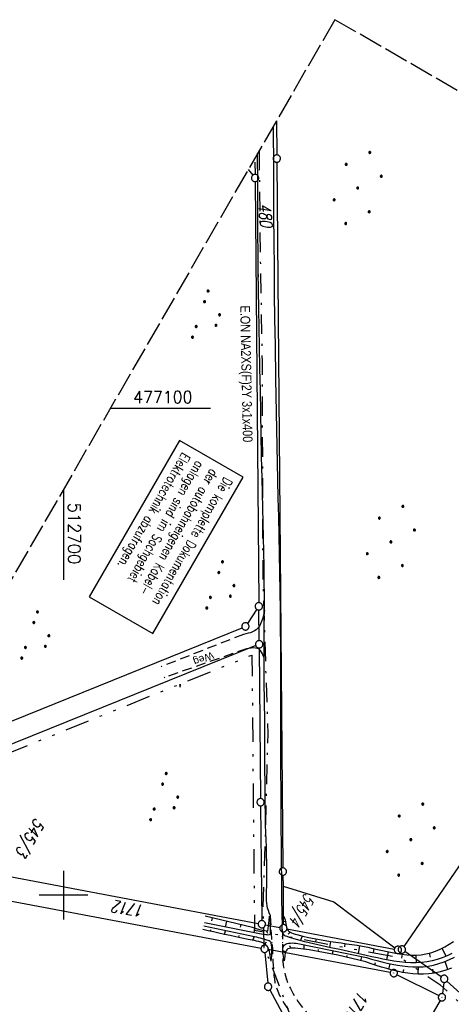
# Model space of a CAD drawing. Extents: x 512293 to 513004, y 476235 to 477180.
# Tile 21 of 25: x 512691 to 512780, y 476978 to 477180. Entities that reach past the tile are written whole.
import ezdxf
from ezdxf.enums import TextEntityAlignment as Align

# ---------------------------------------------------------------- set-up
doc = ezdxf.new("R2010")
doc.units = 0
doc.header["$LTSCALE"] = 10
doc.header["$MEASUREMENT"] = 0
for name, pattern in [('AUSGEZOGEN', [0]), ('LT00', [0]), ('LT08', [0.42, 0.2, -0.1, 0.02, -0.1]), ('LT09', [0.54, 0.2, -0.1, 0.02, -0.1, 0.02, -0.1]), ('LT11', [0.3, 0.2, -0.1]), ('LT14', [0.6, 0.5, -0.1])]:
    doc.linetypes.add(name, pattern=pattern)
doc.layers.get('0').update_dxf_attribs({"linetype": 'LT00'})
doc.layers.add('-BLATT_88-RAND', color=7, linetype='LT14', plot=False)
for name, color, linetype in [('BAB-KABEL_TEXT_KASTEN', 224, 'Continuous'), ('DFK_AB_L', 21, 'LT00'), ('DFK_AB_P', 7, 'LT00'), ('DFK_FLUR_NR', 250, 'LT00'), ('DFK_GZPKT', 250, 'LT00'), ('DFK_KATASTER', 250, 'LT00'), ('DFK_NUTZUNG', 250, 'LT00'), ('DFK_TOPO-SYM', 252, 'LT00'), ('FELDWEG_TEXT', 1, 'Continuous'), ('GEMARKUNGSGRENZE', 3, 'LT09'), ('STROM_TEXT', 80, 'Continuous'), ('STROM_UNTER', 80, 'LT08'), ('V87_AFBR_BAB', 250, 'LT00'), ('V88_AFBR_BAB', 250, 'LT00'), ('V88_BOESCH', 250, 'LT00'), ('V88_BOSCHUNG', 250, 'LT00'), ('V88_EINFAHRT', 250, 'LT00'), ('V88_FELDWEG', 250, 'LT11'), ('V88_RASTER', 250, 'LT00')]:
    doc.layers.add(name, color=color, linetype=linetype)
doc.styles.add('Beschrift', font='ARIAL.TTF')
doc.styles.add('ROMANS', font='romans.shx', dxfattribs={"width": 0.8})
doc.styles.get("Standard").update_dxf_attribs({"font": 'romans.shx'})
doc.styles.add('Versorgungsltg', font='ARIAL.TTF', dxfattribs={"width": 0.8, "height": 2})

# ---------------------------------------------------------------- blocks, each defined once
blk = doc.blocks.new('SYMB7309')
at = {"color": 0, "linetype": 'ByBlock'}
for p, q in [((1.558, 3.279999), (-1.558, 3.28)), ((0, 0.5002), (0, 3.28))]:
    blk.add_line(p, q, dxfattribs=at)
for points in [[(-0.984, 3.526), (-1.558, 3.28), (-0.984, 3.034)], [(-0.031408, 0.499213), (-0.093728, 0.49134), (-0.15457, 0.475719), (-0.212975, 0.452595), (-0.268021, 0.422333), (-0.31884, 0.385411), (-0.36463, 0.342411), (-0.40467, 0.29401), (-0.438329, 0.240973), (-0.465074, 0.184136), (-0.484486, 0.124395), (-0.496256, 0.062692), (-0.5002, 0)], [(-0.5002, 0), (-0.496256, -0.062692), (-0.484486, -0.124395), (-0.465074, -0.184136), (-0.438329, -0.240973), (-0.404671, -0.29401), (-0.36463, -0.342411), (-0.31884, -0.385411), (-0.268021, -0.422333), (-0.212975, -0.452595), (-0.15457, -0.475719), (-0.093728, -0.49134), (-0.031408, -0.499213), (0.031408, -0.499213), (0.093728, -0.49134), (0.15457, -0.475719), (0.212975, -0.452595), (0.268021, -0.422333), (0.31884, -0.385411), (0.36463, -0.342411), (0.404671, -0.29401), (0.438329, -0.240973), (0.465075, -0.184136), (0.484486, -0.124395), (0.496256, -0.062692), (0.500201, 0)], [(0.5002, 0), (0.496256, 0.062692), (0.484485, 0.124395), (0.465074, 0.184136), (0.438329, 0.240973), (0.40467, 0.29401), (0.36463, 0.34241), (0.31884, 0.385411), (0.268021, 0.422333), (0.212975, 0.452595), (0.15457, 0.475719), (0.093728, 0.49134), (0.031408, 0.499213), (-0.031408, 0.499213)], [(0.984, 3.526), (1.558, 3.279999), (0.984, 3.034)]]:
    blk.add_lwpolyline(points, dxfattribs=at)
blk = doc.blocks.new('SYMB7301')
at = {"color": 0, "linetype": 'ByBlock'}
for p, q in [((-0.128693, 0), (0, 0.128693)), ((0, -0.128693), (-0.128693, 0)), ((0, 0.128693), (0.128693, 0)), ((0.128693, 0), (0, -0.128693)), ((0.000059, -0.009738), (0.000059, 0.009897)), ((-0.00901, -0.004339), (-0.002225, -0.009749))]:
    blk.add_line(p, q, dxfattribs=at)
for points in [[(-0.002225, 0.009749), (-0.00901, 0.004339), (-0.00901, -0.004339)], [(0.01, 0), (0.006235, 0.007818), (-0.002225, 0.009749)], [(-0.002225, -0.009749), (0.006235, -0.007818), (0.01, 0)]]:
    blk.add_lwpolyline(points, dxfattribs=at)
blk = doc.blocks.new('SYMB7010')
at = {"color": 0, "linetype": 'ByBlock'}
for points in [[(-0.031408, 0.499213), (-0.093728, 0.49134), (-0.15457, 0.475719), (-0.212975, 0.452595), (-0.268021, 0.422333), (-0.31884, 0.385411), (-0.36463, 0.342411), (-0.40467, 0.29401), (-0.438329, 0.240973), (-0.465074, 0.184136), (-0.484486, 0.124395), (-0.496256, 0.062692), (-0.5002, 0)], [(-0.5002, 0), (-0.496256, -0.062692), (-0.484486, -0.124395), (-0.465075, -0.184136), (-0.438329, -0.240973), (-0.404671, -0.29401), (-0.36463, -0.342411), (-0.31884, -0.385411), (-0.268021, -0.422333), (-0.212975, -0.452595), (-0.154571, -0.475719), (-0.093728, -0.49134), (-0.031408, -0.499213), (0.031408, -0.499213)], [(0.5002, 0), (0.496256, 0.062692), (0.484485, 0.124395), (0.465074, 0.184136), (0.438329, 0.240973), (0.40467, 0.29401), (0.36463, 0.342411), (0.31884, 0.385411), (0.268021, 0.422333), (0.212975, 0.452595), (0.15457, 0.475719), (0.093728, 0.49134), (0.031408, 0.499213), (-0.031408, 0.499213)], [(0.031408, -0.499213), (0.093728, -0.491341), (0.15457, -0.475719), (0.212975, -0.452595), (0.268021, -0.422333), (0.31884, -0.385411), (0.36463, -0.342411), (0.404671, -0.294011), (0.438329, -0.240974), (0.465075, -0.184136), (0.484486, -0.124395), (0.496256, -0.062692), (0.500201, 0)]]:
    blk.add_lwpolyline(points, dxfattribs=at)
blk = doc.blocks.new('SYMB0003')
at = {"color": 0, "linetype": 'ByBlock'}
for p, q in [((-0.015712, 0), (0.010166, 0.012015)), ((0, -0.021257), (-0.015712, 0)), ((0.010166, 0.012015), (0, -0.021257))]:
    blk.add_line(p, q, dxfattribs=at)
for points in [[(-0.031395, 0.499013), (-0.093691, 0.491144), (-0.154509, 0.475528), (-0.21289, 0.452414), (-0.267913, 0.422164), (-0.318712, 0.385257), (-0.364484, 0.342274), (-0.404509, 0.293893), (-0.438154, 0.240877), (-0.464888, 0.184062), (-0.484292, 0.124345), (-0.496058, 0.062667), (-0.5, 0)], [(-0.5, 0), (-0.496058, -0.062667), (-0.484292, -0.124345), (-0.464888, -0.184062), (-0.438154, -0.240877), (-0.404509, -0.293893), (-0.364485, -0.342274), (-0.318712, -0.385257), (-0.267914, -0.422164), (-0.21289, -0.452414), (-0.154509, -0.475529), (-0.093691, -0.491144), (-0.031395, -0.499014), (0.031395, -0.499014)], [(0.5, 0), (0.496057, 0.062667), (0.484292, 0.124345), (0.464888, 0.184062), (0.438153, 0.240877), (0.404509, 0.293893), (0.364484, 0.342274), (0.318712, 0.385257), (0.267913, 0.422164), (0.21289, 0.452414), (0.154509, 0.475528), (0.093691, 0.491144), (0.031395, 0.499013), (-0.031395, 0.499013)], [(0.031395, -0.499014), (0.093691, -0.491144), (0.154509, -0.475529), (0.21289, -0.452414), (0.267914, -0.422164), (0.318712, -0.385257), (0.364485, -0.342274), (0.404509, -0.293893), (0.438154, -0.240877), (0.464889, -0.184062), (0.484292, -0.124345), (0.496058, -0.062667), (0.5, 0)]]:
    blk.add_lwpolyline(points, dxfattribs=at)
blk = doc.blocks.new('SYMB0011')
at = {"color": 0, "linetype": 'ByBlock'}
for p, q in [((0.5, 0), (-0.5, 0)), ((0, 0.5), (0, -0.5))]:
    blk.add_line(p, q, dxfattribs=at)
blk = doc.blocks.new('SYMB7111')
at = {"color": 0, "linetype": 'ByBlock'}
for p, q in [((-0.13, 0.202919), (-0.13, 0.177081)), ((-0.125, 0.172895), (-0.125, 0.207105)), ((-0.12, 0.209164), (-0.12, 0.170836)), ((-0.115, 0.170204), (-0.115, 0.209796)), ((-0.11, 0.209164), (-0.11, 0.170836)), ((-0.105, 0.172895), (-0.105, 0.207105)), ((-0.1, 0.202919), (-0.1, 0.177081)), ((0.1, 0.202919), (0.1, 0.177081)), ((0.105, 0.172895), (0.105, 0.207105)), ((0.11, 0.209164), (0.11, 0.170836)), ((0.115, 0.170204), (0.115, 0.209796)), ((0.12, 0.209164), (0.12, 0.170836)), ((0.125, 0.172895), (0.125, 0.207105)), ((0.13, 0.202919), (0.13, 0.177081)), ((-0.095, 0.189874), (-0.095, 0.190146)), ((0.135, 0.189874), (0.135, 0.190146)), ((-0.515, -0.177081), (-0.515, -0.202919)), ((-0.51, -0.207105), (-0.51, -0.172895)), ((-0.505, -0.170836), (-0.505, -0.209164)), ((-0.5, -0.209796), (-0.5, -0.170204)), ((-0.495, -0.170836), (-0.495, -0.209164)), ((-0.49, -0.207105), (-0.49, -0.172895)), ((-0.485, -0.177081), (-0.485, -0.202919)), ((-0.48, -0.190126), (-0.48, -0.189854)), ((-0.285, -0.177081), (-0.285, -0.202919)), ((-0.28, -0.207105), (-0.28, -0.172895)), ((-0.275, -0.170836), (-0.275, -0.209164)), ((-0.27, -0.209796), (-0.27, -0.170204)), ((-0.265, -0.170836), (-0.265, -0.209164)), ((-0.26, -0.207105), (-0.26, -0.172895)), ((-0.255, -0.177081), (-0.255, -0.202919)), ((-0.25, -0.190126), (-0.25, -0.189854)), ((0.255, -0.177081), (0.255, -0.202919)), ((0.26, -0.207105), (0.26, -0.172895)), ((0.265, -0.170836), (0.265, -0.209164)), ((0.27, -0.209796), (0.27, -0.170204)), ((0.275, -0.170836), (0.275, -0.209164)), ((0.28, -0.207105), (0.28, -0.172895)), ((0.285, -0.177081), (0.285, -0.202919)), ((0.29, -0.190126), (0.29, -0.189854)), ((0.485, -0.177081), (0.485, -0.202919)), ((0.49, -0.207105), (0.49, -0.172895)), ((0.495, -0.170836), (0.495, -0.209164)), ((0.5, -0.209796), (0.5, -0.170204)), ((0.505, -0.170836), (0.505, -0.209164)), ((0.51, -0.207105), (0.51, -0.172895)), ((0.515, -0.177081), (0.515, -0.202919)), ((0.52, -0.190126), (0.52, -0.189854))]:
    blk.add_line(p, q, dxfattribs=at)
for points in [[(-0.095, 0.19), (-0.096981, 0.198678), (-0.10253, 0.205637), (-0.11055, 0.209499), (-0.11945, 0.209499), (-0.12747, 0.205637), (-0.133019, 0.198678), (-0.135, 0.19), (-0.133019, 0.181322), (-0.12747, 0.174363), (-0.11945, 0.170501), (-0.11055, 0.170501), (-0.10253, 0.174363), (-0.096981, 0.181322), (-0.095, 0.19)], [(0.135, 0.19), (0.133019, 0.198678), (0.12747, 0.205637), (0.11945, 0.209499), (0.11055, 0.209499), (0.10253, 0.205637), (0.096981, 0.198678), (0.095, 0.19), (0.096981, 0.181322), (0.10253, 0.174363), (0.11055, 0.170501), (0.11945, 0.170501), (0.12747, 0.174363), (0.133019, 0.181322), (0.135, 0.19)], [(-0.48, -0.19), (-0.481981, -0.181322), (-0.48753, -0.174363), (-0.49555, -0.170501), (-0.50445, -0.170501), (-0.51247, -0.174363), (-0.518019, -0.181322), (-0.52, -0.19), (-0.518019, -0.198678), (-0.51247, -0.205637), (-0.50445, -0.209499), (-0.49555, -0.209499), (-0.48753, -0.205637), (-0.481981, -0.198678), (-0.48, -0.19)], [(-0.25, -0.19), (-0.251981, -0.181322), (-0.25753, -0.174363), (-0.26555, -0.170501), (-0.27445, -0.170501), (-0.28247, -0.174363), (-0.288019, -0.181322), (-0.29, -0.19), (-0.288019, -0.198678), (-0.28247, -0.205637), (-0.27445, -0.209499), (-0.26555, -0.209499), (-0.25753, -0.205637), (-0.251981, -0.198678), (-0.25, -0.19)], [(0.29, -0.19), (0.288019, -0.181322), (0.28247, -0.174363), (0.27445, -0.170501), (0.26555, -0.170501), (0.25753, -0.174363), (0.251981, -0.181322), (0.25, -0.19), (0.251981, -0.198678), (0.25753, -0.205637), (0.26555, -0.209499), (0.27445, -0.209499), (0.28247, -0.205637), (0.288019, -0.198678), (0.29, -0.19)], [(0.52, -0.19), (0.518019, -0.181322), (0.51247, -0.174363), (0.50445, -0.170501), (0.49555, -0.170501), (0.48753, -0.174363), (0.481981, -0.181322), (0.48, -0.19), (0.481981, -0.198678), (0.48753, -0.205637), (0.49555, -0.209499), (0.50445, -0.209499), (0.51247, -0.205637), (0.518019, -0.198678), (0.52, -0.19)]]:
    blk.add_lwpolyline(points, dxfattribs=at)
blk = doc.blocks.new('Ackerland7')
at = {"layer": 'DFK_NUTZUNG', "color": 0, "linetype": 'ByBlock'}
for p, q in [((-4, 3.93), (-4, 3.67)), ((-3.95, 3.63), (-3.95, 3.97)), ((-3.9, 3.99), (-3.9, 3.61)), ((-3.85, 3.6), (-3.85, 4)), ((-3.8, 3.99), (-3.8, 3.61)), ((-3.75, 3.63), (-3.75, 3.97)), ((-3.7, 3.93), (-3.7, 3.67)), ((-3.65, 3.8), (-3.65, 3.8)), ((3.7, 3.93), (3.7, 3.67)), ((3.75, 3.63), (3.75, 3.97)), ((3.8, 3.99), (3.8, 3.61)), ((3.85, 3.6), (3.85, 4)), ((3.9, 3.99), (3.9, 3.61)), ((3.95, 3.63), (3.95, 3.97)), ((4, 3.93), (4, 3.67)), ((4.05, 3.8), (4.05, 3.8)), ((-7.85, 0.13), (-7.85, -0.13)), ((-7.8, -0.17), (-7.8, 0.17)), ((-7.75, 0.19), (-7.75, -0.19)), ((-7.7, -0.2), (-7.7, 0.2)), ((-7.65, 0.19), (-7.65, -0.19)), ((-7.6, -0.17), (-7.6, 0.17)), ((-7.55, 0.13), (-7.55, -0.13)), ((-7.5, 0), (-7.5, 0)), ((-0.15, 0.13), (-0.15, -0.13)), ((-0.1, -0.17), (-0.1, 0.17)), ((-0.05, 0.19), (-0.05, -0.19)), ((0, -0.2), (0, 0.2)), ((0.05, 0.19), (0.05, -0.19)), ((0.1, -0.17), (0.1, 0.17)), ((0.15, 0.13), (0.15, -0.13)), ((0.2, 0), (0.2, 0)), ((7.55, 0.13), (7.55, -0.13)), ((7.6, -0.17), (7.6, 0.17)), ((7.65, 0.19), (7.65, -0.19)), ((7.7, -0.2), (7.7, 0.2)), ((7.75, 0.19), (7.75, -0.19)), ((7.8, -0.17), (7.8, 0.17)), ((7.85, 0.13), (7.85, -0.13)), ((7.9, 0), (7.9, 0)), ((-4, -3.67), (-4, -3.93)), ((-3.95, -3.97), (-3.95, -3.63)), ((-3.9, -3.61), (-3.9, -3.99)), ((-3.85, -4), (-3.85, -3.6)), ((-3.8, -3.61), (-3.8, -3.99)), ((-3.75, -3.97), (-3.75, -3.63)), ((-3.7, -3.67), (-3.7, -3.93)), ((-3.65, -3.8), (-3.65, -3.8)), ((3.7, -3.67), (3.7, -3.93)), ((3.75, -3.97), (3.75, -3.63)), ((3.8, -3.61), (3.8, -3.99)), ((3.85, -4), (3.85, -3.6)), ((3.9, -3.61), (3.9, -3.99)), ((3.95, -3.97), (3.95, -3.63)), ((4, -3.67), (4, -3.93)), ((4.05, -3.8), (4.05, -3.8))]:
    blk.add_line(p, q, dxfattribs=at)
for points in [[(-3.65, 3.8), (-3.67, 3.89), (-3.73, 3.96), (-3.81, 3.99), (-3.89, 3.99), (-3.97, 3.96), (-4.03, 3.89), (-4.05, 3.8), (-4.03, 3.71), (-3.97, 3.64), (-3.89, 3.6), (-3.81, 3.6), (-3.73, 3.64), (-3.67, 3.71), (-3.65, 3.8)], [(4.05, 3.8), (4.03, 3.89), (3.97, 3.96), (3.89, 3.99), (3.81, 3.99), (3.73, 3.96), (3.67, 3.89), (3.65, 3.8), (3.67, 3.71), (3.73, 3.64), (3.81, 3.61), (3.89, 3.61), (3.97, 3.64), (4.03, 3.71), (4.05, 3.8)], [(-7.5, 0), (-7.52, 0.09), (-7.58, 0.16), (-7.66, 0.19), (-7.74, 0.19), (-7.82, 0.16), (-7.88, 0.09), (-7.9, 0)], [(0.2, 0), (0.18, 0.09), (0.12, 0.16), (0.04, 0.19), (-0.04, 0.19), (-0.12, 0.16), (-0.18, 0.09), (-0.2, 0)], [(-0.2, 0), (-0.18, -0.09), (-0.12, -0.16), (-0.04, -0.19), (0.04, -0.19), (0.12, -0.16), (0.18, -0.09), (0.2, 0)], [(7.9, 0), (7.88, 0.09), (7.82, 0.16), (7.74, 0.19), (7.66, 0.19), (7.58, 0.16), (7.52, 0.09), (7.5, 0)], [(7.5, 0), (7.52, -0.09), (7.58, -0.16), (7.66, -0.19), (7.74, -0.19), (7.82, -0.16), (7.88, -0.09), (7.9, 0)], [(-7.9, 0), (-7.88, -0.09), (-7.82, -0.16), (-7.74, -0.19), (-7.66, -0.19), (-7.58, -0.16), (-7.52, -0.09), (-7.5, 0)], [(-3.65, -3.8), (-3.67, -3.71), (-3.73, -3.64), (-3.81, -3.61), (-3.89, -3.61), (-3.97, -3.64), (-4.03, -3.71), (-4.05, -3.8), (-4.03, -3.89), (-3.97, -3.96), (-3.89, -3.99), (-3.81, -3.99), (-3.73, -3.96), (-3.67, -3.89), (-3.65, -3.8)], [(4.05, -3.8), (4.03, -3.71), (3.97, -3.64), (3.89, -3.61), (3.81, -3.61), (3.73, -3.64), (3.67, -3.71), (3.65, -3.8), (3.67, -3.89), (3.73, -3.96), (3.81, -3.99), (3.89, -3.99), (3.97, -3.96), (4.03, -3.89), (4.05, -3.8)]]:
    blk.add_lwpolyline(points, dxfattribs=at)

msp = doc.modelspace()

# ---------------------------------------------------------------- linework, layer by layer
at = {"layer": '-BLATT_88-RAND'}
msp.add_lwpolyline([(512755.75, 477179.71), (512292.82, 476378.88), (512541.3, 476235.25), (513004.22, 477036.08), (512755.75, 477179.71)], dxfattribs=at)
at = {"layer": 'BAB-KABEL_TEXT_KASTEN', "linetype": 'AUSGEZOGEN'}
msp.add_lwpolyline([(512723.84, 477093.34), (512705.3, 477061.26), (512718.33, 477053.72), (512736.88, 477085.81)], close=True, dxfattribs=at)
at = {"layer": 'DFK_AB_L'}
for p, q in [((512811.09, 477049.56), (512769.92, 476989.48)), ((512777.59, 476983.28), (512770.12, 476988.43)), ((512778.12, 476982.11), (512777.83, 476979.8)), ((512788.26, 476973.74), (512778.77, 476982.35)), ((512777.36, 476978.41), (512759.45, 476947.77))]:
    msp.add_line(p, q, dxfattribs=at)
at = {"layer": 'DFK_KATASTER'}
for p, q in [((512743.75, 477158.96), (512743.81, 477151.96)), ((512739.33, 477150.47), (512739.35, 477147.97)), ((512743.83, 477150.46), (512745.06, 477005.62)), ((512737.95, 477148.93), (512738.88, 477147.8)), ((512739.37, 477146.47), (512740.12, 477060.06)), ((512739.71, 477058.69), (512737.8, 477055.8)), ((512740.19, 477052.26), (512740.14, 477058.56)), ((512667.39, 477026.86), (512736.68, 477054.9)), ((512739.5, 477051.23), (512665.57, 477021.46)), ((512740.21, 477050.76), (512740.48, 477019.85)), ((512740.5, 477018.35), (512740.73, 476994.81)), ((512674.49, 477006.57), (512740, 476994.2)), ((512745.08, 477004.12), (512745.1, 477001.87)), ((512745.1, 477001.87), (512755.52, 476998.65)), ((512745.1, 477001.87), (512745.16, 476993.98)), ((512676.17, 477001.29), (512740.58, 476989.15)), ((512755.52, 476998.65), (512768.09, 476989.24)), ((512741.48, 476993.92), (512744.43, 476993.37)), ((512745.91, 476993.09), (512767.95, 476988.93)), ((512741.39, 476988.26), (512741.96, 476981.97)), ((512767.11, 476984.15), (512742.06, 476988.87)), ((512768.52, 476983.67), (512777.07, 476979.4)), ((512742.38, 476980.56), (512744.9, 476975.87))]:
    msp.add_line(p, q, dxfattribs=at)
at = {"layer": 'GEMARKUNGSGRENZE', "ltscale": 2.5, "flags": 128}
msp.add_lwpolyline([(512662.88, 477019.06), (512665.36, 477019.76), (512738.72, 477049.3), (512738.99, 477019.09), (512739.25, 476992.81), (512744.89, 476991.76), (512768.61, 476987.28), (512769.09, 476987.32), (512777.28, 476981.67), (512787, 476972.86), (512793.07, 476957.98), (512807.53, 476945.1), (512822.53, 476938.93), (512824.4, 476934.3), (512796.55, 476911.86), (512790.14, 476900.65), (512672.43, 476693.04), (512634.03, 476627.67), (512582.48, 476535.09), (512548.41, 476458.95), (512546.86, 476455.29), (512492.58, 476342.25), (512465.66, 476278.97)], dxfattribs=at)
at = {"layer": 'STROM_UNTER', "ltscale": 2, "flags": 128}
msp.add_lwpolyline([(512740.19, 477152.8), (512740.42, 477131.05), (512740.8, 477109.64), (512740.93, 477066.37), (512741.58, 477044.45), (512741.96, 477033.19), (512741.44, 477012.16), (512740.97, 476997.67), (512741.18, 476989.3), (512742.1, 476987.12), (512747.8, 476972.19), (512755.99, 476957.74), (512754.5, 476953.61), (512738.31, 476923.89), (512734.07, 476916.77), (512716.1, 476885.05), (512677.32, 476817.55), (512667.98, 476800.53), (512626.4, 476724.86), (512622.62, 476718.53), (512610.62, 476697.04), (512596.33, 476670.47), (512580.8, 476641.99), (512567.1, 476616.54), (512555.99, 476597.26), (512531.63, 476615.62), (512514.99, 476620.37), (512488.44, 476620.83), (512462.63, 476622.3), (512437.72, 476627.73), (512436.85, 476628.05)], dxfattribs=at)
at = {"layer": 'V87_AFBR_BAB'}
for points in [[(512743.06, 477157.77), (512743.09, 477154.91), (512743.11, 477151.81), (512743.12, 477148.7), (512743.14, 477145.59), (512743.15, 477142.48), (512743.17, 477139.38), (512743.2, 477134.09), (512743.25, 477128.8), (512743.29, 477124.85)], [(512740.04, 477126.92), (512740.02, 477128.02), (512739.98, 477131.87), (512739.94, 477135.72), (512739.92, 477139.57), (512739.92, 477141.67), (512739.91, 477143.77), (512739.91, 477145.88), (512739.9, 477147.98), (512739.88, 477150.08), (512739.86, 477152.09), (512739.86, 477152.22)]]:
    msp.add_lwpolyline(points, dxfattribs=at)
at = {"layer": 'V88_AFBR_BAB'}
for points in [[(512743.06, 477157.77), (512743.09, 477154.91), (512743.11, 477151.81), (512743.12, 477148.7), (512743.14, 477145.59), (512743.15, 477142.48), (512743.17, 477139.38), (512743.2, 477134.09), (512743.25, 477128.8), (512743.31, 477123.52), (512743.38, 477118.23), (512743.46, 477112.94), (512743.57, 477106.03), (512743.69, 477099.12), (512743.83, 477092.21), (512743.97, 477085.3), (512744.05, 477081.47), (512744.14, 477077.64), (512744.22, 477073.81), (512744.29, 477069.98), (512744.37, 477066.15), (512744.43, 477062.32), (512744.48, 477058.49), (512744.52, 477054.88), (512744.55, 477051.27), (512744.57, 477047.67), (512744.58, 477044.06), (512744.59, 477040.45), (512744.59, 477036.84), (512744.6, 477033.02), (512744.6, 477029.2), (512744.61, 477025.38), (512744.62, 477021.56), (512744.64, 477017.74), (512744.66, 477013.92), (512744.69, 477010.34), (512744.73, 477006.75), (512744.77, 477003.16), (512744.82, 476999.58), (512744.87, 476995.99)], [(512742.45, 476995.9), (512742.27, 476996.37), (512742.09, 476996.85), (512741.94, 476997.33), (512741.82, 476997.82), (512741.74, 476998.37), (512741.7, 476998.93), (512741.7, 476999.49), (512741.71, 477000.06), (512741.73, 477000.63), (512741.78, 477002.17), (512741.8, 477003.71), (512741.79, 477005.25), (512741.77, 477006.78), (512741.73, 477008.31), (512741.68, 477009.84), (512741.63, 477011.36), (512741.58, 477012.88), (512741.53, 477014.41), (512741.48, 477016.64), (512741.44, 477018.88), (512741.41, 477021.11), (512741.4, 477023.35), (512741.39, 477025.59), (512741.39, 477027.83), (512741.38, 477030.07), (512741.38, 477032.32), (512741.37, 477034.56), (512741.35, 477036.8), (512741.32, 477038.79), (512741.29, 477040.78), (512741.26, 477042.76), (512741.23, 477044.75), (512741.21, 477046.74), (512741.2, 477048.73), (512741.2, 477050.35), (512741.21, 477051.97), (512741.23, 477053.59), (512741.24, 477055.21), (512741.26, 477056.83), (512741.27, 477058.46), (512741.27, 477061.47), (512741.26, 477064.48), (512741.22, 477067.5), (512741.17, 477070.51), (512741.11, 477073.52), (512741.04, 477076.53), (512740.97, 477079.55), (512740.89, 477082.56), (512740.82, 477085.57), (512740.71, 477090.08), (512740.61, 477094.59), (512740.52, 477099.1), (512740.44, 477103.61), (512740.35, 477108.12), (512740.27, 477112.63), (512740.2, 477116.47), (512740.14, 477120.32), (512740.07, 477124.17), (512740.02, 477128.02), (512739.98, 477131.87), (512739.94, 477135.72), (512739.92, 477139.57), (512739.92, 477141.67), (512739.91, 477143.77), (512739.91, 477145.88), (512739.9, 477147.98), (512739.88, 477150.08), (512739.86, 477152.09), (512739.86, 477152.22)]]:
    msp.add_lwpolyline(points, dxfattribs=at)
at = {"layer": 'V88_BOESCH'}
for points in [[(512742.27, 476995.68), (512742.46, 476994.78), (512742.46, 476992.07), (512742.4, 476991.93), (512742.26, 476991.86), (512742.06, 476991.84), (512741.83, 476991.86), (512741.59, 476991.88), (512741.09, 476991.95), (512740.67, 476992.01), (512740.29, 476992.06), (512739.94, 476992.12), (512739.58, 476992.19), (512739.21, 476992.26), (512728.96, 476994.31)], [(512742.27, 476995.68), (512742.17, 476994.82), (512741.91, 476992.6), (512740.87, 476992.77), (512739.85, 476993.03), (512738.86, 476993.4), (512729.1, 476995.74)], [(512779.78, 476988.04), (512778.8, 476987.58), (512777.8, 476987.17), (512776.78, 476986.83), (512775.74, 476986.55), (512774.7, 476986.35), (512773.57, 476986.21), (512772.44, 476986.14), (512771.31, 476986.14), (512770.17, 476986.21), (512769.03, 476986.32), (512767.89, 476986.48), (512766.76, 476986.67), (512765.62, 476986.9), (512764.48, 476987.14), (512763.34, 476987.39), (512762.2, 476987.65), (512760.37, 476988.05), (512758.56, 476988.45), (512756.74, 476988.84), (512754.94, 476989.23), (512753.15, 476989.63), (512751.37, 476990.04), (512749.6, 476990.46), (512747.85, 476990.9), (512747.37, 476991.03), (512746.9, 476991.16), (512746.41, 476991.32), (512745.93, 476991.5), (512745.71, 476991.59), (512745.5, 476991.7), (512745.32, 476991.83), (512745.17, 476991.99), (512745.06, 476992.2), (512744.99, 476992.45), (512744.95, 476992.71), (512744.93, 476993.16), (512744.93, 476993.6), (512744.96, 476994.04), (512744.99, 476994.48), (512745.03, 476994.92), (512745.04, 476995.45), (512745.05, 476995.98)], [(512745.05, 476995.98), (512745.22, 476995.64), (512745.38, 476995.29), (512745.51, 476994.93), (512745.6, 476994.56), (512745.66, 476994.19), (512745.72, 476993.82), (512745.8, 476993.46), (512745.91, 476993.14), (512746.07, 476992.85), (512746.29, 476992.61), (512746.56, 476992.42), (512746.87, 476992.26), (512747.21, 476992.13), (512747.58, 476992.01), (512747.95, 476991.91), (512749.15, 476991.61), (512750.33, 476991.34), (512751.48, 476991.11), (512752.62, 476990.9), (512753.74, 476990.71), (512754.85, 476990.54), (512755.95, 476990.38), (512757.04, 476990.22), (512758.13, 476990.06), (512759.22, 476989.9), (512760.32, 476989.72), (512761.42, 476989.52), (512762.53, 476989.31), (512763.51, 476989.1), (512764.5, 476988.88), (512765.5, 476988.65), (512766.5, 476988.43), (512767.5, 476988.23), (512768.51, 476988.04), (512769.51, 476987.89), (512770.51, 476987.79), (512771.51, 476987.73), (512772.5, 476987.73), (512773.49, 476987.8), (512774.46, 476987.95), (512775.46, 476988.19), (512776.43, 476988.52), (512777.39, 476988.92), (512778.32, 476989.39), (512779.23, 476989.93), (512780.1, 476990.52)], [(512742.68, 476986.44), (512742.8, 476987.65), (512742.81, 476989.31), (512742.66, 476990.2), (512742.59, 476990.38), (512742.44, 476990.52), (512742.25, 476990.62), (512742.03, 476990.71), (512741.79, 476990.78), (512741.33, 476990.92), (512740.9, 476991.04), (512740.49, 476991.16), (512740.09, 476991.27), (512739.69, 476991.37), (512739.27, 476991.46), (512728.86, 476993.62)], [(512742.68, 476986.44), (512742.59, 476986.83), (512742.51, 476987.23), (512742.43, 476987.63), (512742.36, 476988.03), (512742.29, 476988.43), (512742.2, 476988.81), (512742.08, 476989.17), (512741.91, 476989.49), (512741.66, 476989.78), (512741.34, 476990.02), (512740.97, 476990.21), (512740.56, 476990.36), (512740.12, 476990.48), (512739.67, 476990.58), (512739.21, 476990.68), (512737.91, 476990.94), (512736.66, 476991.2), (512735.44, 476991.46), (512734.25, 476991.71), (512733.09, 476991.97), (512731.95, 476992.21), (512730.82, 476992.46), (512729.71, 476992.71), (512728.6, 476992.96)], [(512745.36, 476986.56), (512745.26, 476987.03), (512745.17, 476987.49), (512745.1, 476987.9), (512745.05, 476988.31), (512745.04, 476988.72), (512745.09, 476989.14), (512745.14, 476989.37), (512745.22, 476989.58), (512745.33, 476989.76), (512745.51, 476989.91), (512745.72, 476990.02), (512745.95, 476990.09), (512746.2, 476990.14), (512746.61, 476990.19), (512747.01, 476990.2), (512747.4, 476990.19), (512747.8, 476990.16), (512762.21, 476987.19), (512763.28, 476986.89), (512764.34, 476986.6), (512765.41, 476986.33), (512766.47, 476986.07), (512767.53, 476985.84), (512768.59, 476985.64), (512769.65, 476985.48), (512770.71, 476985.36), (512771.77, 476985.29), (512772.82, 476985.28), (512773.87, 476985.34), (512774.92, 476985.47), (512776.02, 476985.68), (512777.12, 476985.98), (512778.2, 476986.35), (512779.27, 476986.8), (512780.3, 476987.31)], [(512779.68, 476985.03), (512778.53, 476984.62), (512777.37, 476984.28), (512776.2, 476984.03), (512775.02, 476983.87), (512773.94, 476983.8), (512772.87, 476983.8), (512771.79, 476983.86), (512770.71, 476983.99), (512769.64, 476984.16), (512768.56, 476984.39), (512767.48, 476984.65), (512766.41, 476984.94), (512765.33, 476985.26), (512764.26, 476985.59), (512763.18, 476985.94), (512762.1, 476986.3), (512759.23, 476987.05), (512756.34, 476987.71), (512753.43, 476988.28), (512750.5, 476988.77), (512747.57, 476989.17), (512747.16, 476989.17), (512746.77, 476989.15), (512746.41, 476989.09), (512746.1, 476988.98), (512745.86, 476988.8), (512745.72, 476988.59), (512745.62, 476988.34), (512745.55, 476988.07), (512745.5, 476987.78), (512745.46, 476987.48), (512745.41, 476987.01), (512745.36, 476986.56)]]:
    msp.add_lwpolyline(points, dxfattribs=at)
at = {"layer": 'V88_BOSCHUNG'}
for p, q in [((512730.58, 476995.38), (512730.43, 476994.72)), ((512733.5, 476994.68), (512733.21, 476993.46)), ((512736.44, 476993.98), (512736.29, 476993.43)), ((512742.11, 476994.19), (512742.46, 476994.15)), ((512745.59, 476994.59), (512744.99, 476994.46)), ((512730.17, 476992.61), (512730.25, 476992.96)), ((512733.11, 476991.96), (512733.27, 476992.7)), ((512736.04, 476991.33), (512736.12, 476991.71)), ((512738.93, 476990.74), (512739.19, 476991.48)), ((512739.26, 476993.24), (512739.1, 476992.28)), ((512741.72, 476992.62), (512741.88, 476992.23)), ((512746.56, 476992.42), (512746.17, 476991.99)), ((512749.04, 476991.64), (512748.71, 476990.68)), ((512741.38, 476989.99), (512741.71, 476990.34)), ((512746.72, 476989.15), (512746.49, 476989.65)), ((512749.43, 476988.93), (512749.46, 476989.82)), ((512751.9, 476991.03), (512751.8, 476990.5)), ((512754.84, 476990.54), (512754.64, 476989.3)), ((512757.81, 476990.11), (512757.7, 476989.38)), ((512760.79, 476989.64), (512760.5, 476988.02)), ((512742.38, 476987.91), (512742.8, 476987.98)), ((512745.64, 476988.4), (512745.04, 476988.6)), ((512752.34, 476988.47), (512752.4, 476988.84)), ((512755.27, 476987.93), (512755.41, 476988.59)), ((512758.19, 476987.29), (512758.27, 476987.64)), ((512763.74, 476989.05), (512763.58, 476988.21)), ((512766.66, 476988.4), (512766.35, 476986.75)), ((512769.54, 476987.89), (512769.46, 476987.09)), ((512772.38, 476987.73), (512772.47, 476986.14)), ((512775.14, 476988.11), (512775.35, 476987.31)), ((512777.76, 476989.1), (512778.55, 476987.47)), ((512761.09, 476986.57), (512761.31, 476987.38)), ((512763.95, 476985.69), (512764.08, 476986.17)), ((512766.83, 476984.82), (512767.12, 476985.92)), ((512778.98, 476984.77), (512778.41, 476986.43)), ((512769.8, 476984.13), (512769.91, 476984.78)), ((512772.88, 476983.8), (512772.91, 476985.29)), ((512775.96, 476983.99), (512775.84, 476984.8))]:
    msp.add_line(p, q, dxfattribs=at)
at = {"layer": 'V88_EINFAHRT'}
for points in [[(512741.27, 477058.46), (512741.15, 477057.86), (512741.02, 477057.28), (512740.87, 477056.72), (512740.7, 477056.18), (512740.49, 477055.68), (512740.24, 477055.22), (512739.94, 477054.81), (512739.58, 477054.48), (512739.22, 477054.24), (512738.82, 477054.05), (512738.39, 477053.89), (512737.93, 477053.76), (512737.46, 477053.65), (512736.98, 477053.54)], [(512741.2, 477048.73), (512741.03, 477049.15), (512740.86, 477049.55), (512740.67, 477049.92), (512740.44, 477050.24), (512740.17, 477050.48), (512739.83, 477050.65), (512739.45, 477050.73), (512739.03, 477050.76), (512738.58, 477050.73), (512738.11, 477050.68), (512737.63, 477050.6)]]:
    msp.add_lwpolyline(points, dxfattribs=at)
at = {"layer": 'V88_FELDWEG'}
for p, q in [((512736.98, 477053.54), (512720.2, 477046.96)), ((512737.63, 477050.6), (512720.78, 477044.69))]:
    msp.add_line(p, q, dxfattribs=at)
at = {"layer": 'V88_FELDWEG', "flags": 128}
for points in [[(512742.45, 476995.9), (512742.52, 476994.6), (512742.6, 476993.3), (512742.69, 476992), (512742.75, 476991.12), (512742.82, 476990.24), (512742.91, 476988.96), (512742.98, 476987.67), (512743.04, 476986.38), (512743.07, 476985.66), (512743.11, 476984.94), (512743.15, 476984.23), (512743.22, 476983.51), (512743.32, 476982.81), (512743.45, 476982.12), (512743.69, 476981.2), (512744.01, 476980.31), (512744.4, 476979.45), (512744.85, 476978.61), (512745.36, 476977.78), (512745.9, 476976.98), (512746.49, 476976.19), (512747.12, 476975.41), (512747.76, 476974.64), (512748.43, 476973.89), (512749.11, 476973.14), (512749.79, 476972.39), (512750.47, 476971.65), (512751.69, 476970.29), (512752.89, 476968.94), (512754.07, 476967.59), (512755.23, 476966.24), (512756.37, 476964.89), (512757.5, 476963.54), (512758.62, 476962.19), (512759.74, 476960.85), (512760.22, 476959.9), (512760.64, 476958.92), (512760.97, 476957.91), (512761.23, 476956.88), (512761.41, 476955.83), (512761.52, 476954.77), (512761.54, 476953.71), (512761.48, 476952.65), (512761.34, 476951.59), (512761.12, 476950.55), (512760.82, 476949.53), (512759.62, 476946.78), (512758.35, 476944.06), (512757, 476941.38), (512755.58, 476938.73), (512754.09, 476936.12), (512752.54, 476933.56), (512750.21, 476929.68), (512747.89, 476925.79), (512745.57, 476921.91), (512743.26, 476918.02), (512740.95, 476914.13), (512738.65, 476910.23), (512735.8, 476905.37), (512732.97, 476900.49), (512730.16, 476895.61), (512727.35, 476890.72), (512724.56, 476885.83), (512722.36, 476881.95), (512720.17, 476878.06), (512717.98, 476874.18), (512715.79, 476870.29), (512713.6, 476866.41), (512711.42, 476862.52), (512709.02, 476858.27), (512706.62, 476854.02), (512704.22, 476849.77), (512701.83, 476845.52), (512699.43, 476841.27), (512697.03, 476837.02), (512694.82, 476833.08), (512692.61, 476829.14), (512690.4, 476825.2), (512688.2, 476821.25), (512686.01, 476817.3), (512683.83, 476813.35), (512682.21, 476810.41), (512680.6, 476807.48), (512678.99, 476804.54), (512677.38, 476801.6), (512675.76, 476798.67), (512674.14, 476795.74), (512672.51, 476792.81), (512670.86, 476789.89), (512669.5, 476787.49), (512668.13, 476785.09), (512666.75, 476782.69), (512665.38, 476780.29), (512664, 476777.89), (512662.63, 476775.49), (512661.26, 476773.09), (512659.9, 476770.68), (512658.56, 476768.26), (512657.22, 476765.84), (512655.91, 476763.42), (512654.6, 476760.99), (512653.31, 476758.56), (512652.03, 476756.12), (512650.75, 476753.68), (512649.47, 476751.23), (512648.19, 476748.79), (512646.9, 476746.35), (512645.61, 476743.92), (512644.31, 476741.49), (512643.01, 476739.1), (512641.71, 476736.72), (512640.4, 476734.35), (512639.08, 476731.98), (512637.76, 476729.61), (512636.44, 476727.24), (512635.12, 476724.87), (512633.8, 476722.5), (512632.48, 476720.13), (512631.18, 476717.75), (512629.72, 476715.09), (512628.28, 476712.42), (512626.85, 476709.75), (512625.42, 476707.07), (512624, 476704.39), (512622.58, 476701.71), (512621.16, 476699.03), (512619.74, 476696.35), (512618.32, 476693.68), (512616.5, 476690.28), (512614.68, 476686.9), (512612.86, 476683.51), (512611.03, 476680.13), (512609.2, 476676.75), (512607.36, 476673.37), (512605.53, 476669.99), (512603.37, 476666.02), (512601.22, 476662.05), (512599.07, 476658.08), (512596.93, 476654.11), (512594.8, 476650.13), (512592.67, 476646.15), (512591.12, 476643.24), (512589.58, 476640.33), (512588.04, 476637.42), (512586.5, 476634.51), (512584.96, 476631.59), (512583.42, 476628.69), (512581.87, 476625.78), (512580.32, 476622.87), (512579.01, 476620.42), (512577.69, 476617.98), (512576.37, 476615.53), (512575.06, 476613.08), (512573.75, 476610.63), (512572.45, 476608.18), (512571.15, 476605.72), (512569.87, 476603.25), (512562.28, 476588.51)], [(512744.87, 476995.99), (512744.93, 476993.77), (512744.99, 476991.54), (512745.01, 476990.9), (512745.02, 476990.25), (512745.02, 476989.5), (512745.01, 476988.75), (512745.01, 476988), (512745.02, 476987.25), (512745.06, 476986.5), (512745.16, 476985.55), (512745.32, 476984.61), (512745.53, 476983.69), (512745.81, 476982.78), (512746.17, 476981.8), (512746.61, 476980.85), (512747.1, 476979.93), (512747.64, 476979.03), (512748.22, 476978.15), (512748.84, 476977.29), (512749.49, 476976.45), (512750.17, 476975.61), (512750.86, 476974.79), (512751.57, 476973.98), (512752.28, 476973.18), (512753.92, 476971.31), (512755.55, 476969.45), (512757.18, 476967.61), (512758.8, 476965.78), (512760.41, 476963.95), (512762.02, 476962.12), (512762.54, 476961.1), (512762.98, 476960.05), (512763.36, 476958.97), (512763.66, 476957.87), (512763.9, 476956.75), (512764.06, 476955.62), (512764.15, 476954.48), (512764.16, 476953.33), (512764.11, 476952.19), (512763.97, 476951.06), (512763.77, 476949.93), (512763.49, 476948.82), (512762.14, 476945.94), (512760.71, 476943.08), (512759.22, 476940.26), (512757.67, 476937.48), (512756.05, 476934.73), (512754.37, 476932.02), (512752.08, 476928.18), (512749.79, 476924.34), (512747.51, 476920.5), (512745.22, 476916.66), (512742.94, 476912.81), (512740.67, 476908.97), (512738.28, 476904.9), (512735.89, 476900.83), (512733.52, 476896.76), (512731.15, 476892.68), (512728.8, 476888.6), (512726.46, 476884.51), (512724.59, 476881.22), (512722.73, 476877.94), (512720.88, 476874.65), (512719.03, 476871.36), (512717.18, 476868.07), (512715.33, 476864.77), (512713.48, 476861.48), (512711.42, 476857.83), (512709.36, 476854.18), (512707.29, 476850.54), (512705.23, 476846.89), (512703.16, 476843.24), (512701.11, 476839.59), (512699.05, 476835.93), (512696.82, 476831.95), (512694.6, 476827.97), (512692.38, 476823.98), (512690.17, 476819.99), (512687.96, 476816), (512685.75, 476812.01), (512683.88, 476808.63), (512682.01, 476805.24), (512680.14, 476801.86), (512678.26, 476798.48), (512676.38, 476795.1), (512674.49, 476791.73), (512672.59, 476788.36), (512671.12, 476785.76), (512669.64, 476783.16), (512668.15, 476780.56), (512666.67, 476777.96), (512665.19, 476775.36), (512663.72, 476772.75), (512662.25, 476770.14), (512660.79, 476767.53), (512659.35, 476764.91), (512658, 476762.45), (512656.66, 476759.98), (512655.33, 476757.5), (512654.01, 476755.03), (512652.69, 476752.55), (512651.37, 476750.07), (512650.06, 476747.59), (512648.73, 476745.11), (512647.41, 476742.63), (512646.07, 476740.16), (512644.65, 476737.55), (512643.21, 476734.94), (512641.77, 476732.33), (512640.33, 476729.73), (512638.89, 476727.12), (512637.45, 476724.51), (512636.01, 476721.91), (512634.58, 476719.29), (512633.16, 476716.68), (512631.72, 476714.01), (512630.3, 476711.33), (512628.88, 476708.65), (512627.46, 476705.97), (512626.05, 476703.29), (512624.64, 476700.6), (512623.23, 476697.92), (512621.81, 476695.24), (512620.38, 476692.57), (512618.79, 476689.62), (512617.2, 476686.68), (512615.6, 476683.75), (512613.99, 476680.81), (512612.39, 476677.88), (512610.78, 476674.95), (512609.17, 476672.01), (512607.57, 476669.08), (512605.72, 476665.65), (512603.87, 476662.21), (512602.03, 476658.78), (512600.19, 476655.33), (512598.36, 476651.89), (512596.53, 476648.45), (512594.7, 476645.01), (512592.93, 476641.67), (512591.15, 476638.33), (512589.38, 476634.99), (512587.61, 476631.65), (512585.85, 476628.3), (512584.09, 476624.96), (512582.34, 476621.61), (512580.69, 476618.41), (512579.04, 476615.21), (512577.4, 476612.01), (512575.76, 476608.81), (512574.13, 476605.6), (512572.5, 476602.39), (512565.03, 476587.33)]]:
    msp.add_lwpolyline(points, dxfattribs=at)
at = {"layer": 'V88_RASTER'}
for p, q in [((512709.67, 477100), (512730.19, 477100)), ((512700, 477083.27), (512700, 477064.77)), ((512700, 477005), (512700, 476995)), ((512705, 477000), (512695, 477000))]:
    msp.add_line(p, q, dxfattribs=at)

# ---------------------------------------------------------------- block references
at = {"layer": 'DFK_AB_P', "xscale": 1.499999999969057, "yscale": 1.5, "zscale": 1.5, "rotation": 251.2881100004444}
for p in [(512769.5, 476988.86), (512778.21, 476982.85), (512777.74, 476979.06)]:
    msp.add_blockref('SYMB0003', p, dxfattribs=at)
at = {"layer": 'DFK_GZPKT', "xscale": 1.499999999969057, "yscale": 1.5, "zscale": 1.5, "rotation": 251.2881100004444}
for p in [(512743.82, 477151.21), (512739.36, 477147.22), (512740.13, 477059.31), (512737.38, 477055.18), (512740.2, 477051.51), (512740.49, 477019.1), (512745.07, 477004.87), (512740.74, 476994.06), (512745.17, 476993.23), (512741.32, 476989.01), (512768.69, 476988.79), (512767.85, 476984.01), (512742.03, 476981.22)]:
    msp.add_blockref('SYMB7010', p, dxfattribs=at)
at = {"layer": 'DFK_NUTZUNG', "rotation": 251.2883000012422}
for p in [(512760.44, 477145.16), (512767.25, 477072.53), (512771.33, 477011.41)]:
    msp.add_blockref('Ackerland7', p, dxfattribs=at)
at = {"layer": 'DFK_NUTZUNG', "yscale": 10, "zscale": 10, "rotation": 251.28826}
for p, xscale in [((512729.91, 477118.67), 9.999999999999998), ((512732.85, 477063.08), 10), ((512694.85, 477052.8), 10), ((512721.31, 477019.65), 10)]:
    msp.add_blockref('SYMB7111', p, dxfattribs=dict(at, xscale=xscale))
at = {"layer": 'DFK_TOPO-SYM', "xscale": 0.1, "yscale": 0.1, "zscale": 0.1, "rotation": 359.99968}
for name, p in [('SYMB7309', (512723.97, 477042.85)), ('SYMB7301', (512767.78, 476984.04))]:
    msp.add_blockref(name, p, dxfattribs=at)
at = {"layer": 'V88_FELDWEG', "xscale": 0.09999999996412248, "yscale": 0.09999999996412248, "zscale": 0.1, "rotation": 239.9696990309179}
for p in [(512720.2, 477046.96), (512720.78, 477044.69), (512742.69, 476992), (512744.99, 476991.54), (512742.82, 476990.24), (512745.02, 476990.25), (512743.04, 476986.38), (512745.06, 476986.5), (512743.45, 476982.12), (512745.81, 476982.78)]:
    msp.add_blockref('SYMB0011', p, dxfattribs=at)

# ---------------------------------------------------------------- texts
at = {"layer": 'BAB-KABEL_TEXT_KASTEN', "insert": (512734.82, 477085), "char_height": 2, "width": 33.7438, "attachment_point": 1, "rotation": 239.9696, "style": 'ROMANS'}
msp.add_mtext('{\\W0.75;Die komplette Dokumentation der autobahneigenen Kabel-\\Panlagen sind im Sachgebiet Elektrotechnik abzufragen.}', dxfattribs=at)
at = {"layer": 'DFK_FLUR_NR', "oblique": 13.754}
for s, rotation, width, p in [('480', 275.6065, 0.75, (512740.03, 477141.9)), ('545/3', 239.9697, 0.75, (512694.22, 477016.04)), ('545/4', 239.9697, 0.6, (512749.62, 477000.54)), ('1712', 171.1571, 0.75, (512716.8, 476997.94)), ('1715/2', 239.9697, 0.75, (512760.71, 476980.62))]:
    msp.add_text(s, height=2.5, rotation=rotation, dxfattribs=dict(at, width=width)).set_placement(p)
at = {"layer": 'FELDWEG_TEXT', "style": 'Beschrift'}
msp.add_text('Weg', height=1.5, rotation=201.6102, dxfattribs=at).set_placement((512730.51, 477050.04))
at = {"layer": 'STROM_TEXT', "style": 'Versorgungsltg', "width": 0.8}
msp.add_text('E.ON NA2XS(F)2Y 3x1x400', height=2, rotation=271.1681, dxfattribs=at).set_placement((512736.58, 477106.99), align=Align.CENTER)
at = {"layer": 'V88_RASTER'}
for s, rotation, width, p in [(' 477100', 359.9978, 0.948, (512712.69, 477101)), (' 512700', 270.0009, 0.983, (512701, 477082.27))]:
    msp.add_text(s, height=2.5, rotation=rotation, dxfattribs=dict(at, width=width)).set_placement(p)

doc.saveas('drawing.dxf')
